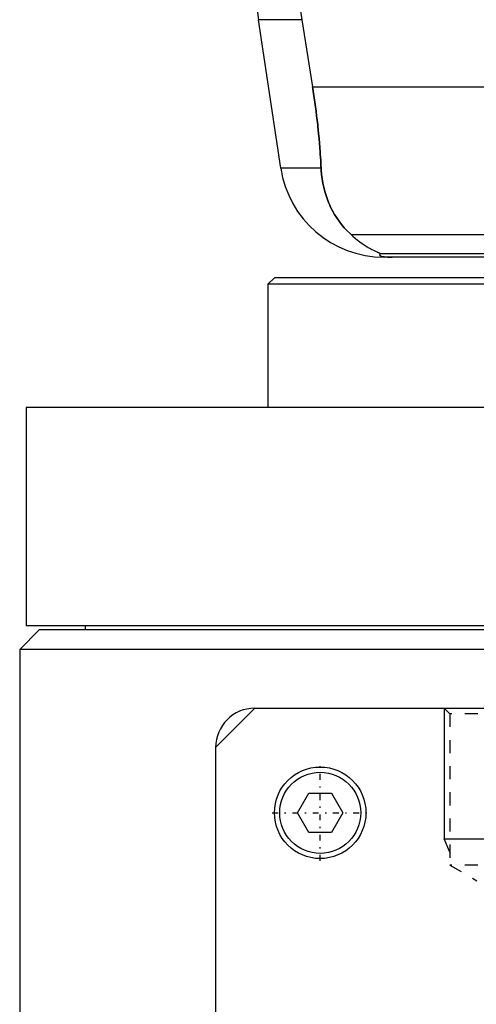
# Model space of a CAD drawing. Extents: x -90 to 90, y -319 to 984.
# Tile 2 of 10: x -80 to -45, y -57 to 18. Entities that reach past the tile are written whole.
import ezdxf

# ---------------------------------------------------------------- set-up
doc = ezdxf.new("R2010")
doc.units = 0
doc.linetypes.add('CENTER', pattern=[1.5, 0.45, -0.5, 0.05, -0.5])
doc.linetypes.add('DASHED', pattern=[2, 1, -1])
for name, color, linetype in [('AM_0', 7, 'CONTINUOUS'), ('AM_10', 7, 'CONTINUOUS'), ('AM_3', 7, 'DASHED'), ('AM_7', 7, 'CENTER')]:
    doc.layers.add(name, color=color, linetype=linetype)

msp = doc.modelspace()

# ---------------------------------------------------------------- linework, layer by layer
at = {"layer": 'AM_0', "color": 7, "linetype": 'CONTINUOUS'}
for p, q in [((-58.394, 18.159), (-61.724, 18.159)), ((-60.021, 6.813), (-61.724, 18.159)), ((-58.394, 18.159), (-57.58, 13.032)), ((-57.58, 13.032), (-41.538, 13.032)), ((-56.932, 6.813), (-60.021, 6.813)), ((54.6, 1.693), (-54.6, 1.693)), ((52.378, 0.254), (-52.378, 0.254)), ((52.11, 0), (-52.11, 0)), ((-60.5, -1.58), (-61, -2.08)), ((-61, -2.08), (-61, -11.5)), ((-21.935, -2.08), (-61, -2.08)), ((-21.435, -1.58), (-60.5, -1.58)), ((-79.5, -11.5), (-79.5, -28.2)), ((79.5, -11.5), (-79.5, -11.5)), ((-78.5, -28.5), (-80, -30)), ((79.5, -28.2), (-79.5, -28.2)), ((78.5, -28.5), (-78.5, -28.5)), ((-75, -28.2), (-75, -28.5)), ((-80, -30), (-80, -291.5)), ((80, -30), (-80, -30)), ((-65, -37.5), (-62, -34.5)), ((-62, -34.5), (62, -34.5)), ((-65, -37.5), (-65, -313.5)), ((-58.732, -42.5), (-57.866, -41)), ((-57.866, -41), (-56.134, -41)), ((-56.134, -41), (-55.268, -42.5)), ((-57.866, -44), (-58.732, -42.5)), ((-55.268, -42.5), (-56.134, -44)), ((-56.134, -44), (-57.866, -44))]:
    msp.add_line(p, q, dxfattribs=at)
for points in [[(-57.2, 41.616, 0), (-57.366, 40.978, 0), (-57.676, 39.685, 0), (-57.958, 38.376, 0), (-58.088, 37.717, 0), (-58.21, 37.055, 0), (-58.431, 35.726, 0), (-58.62, 34.395, 0), (-58.777, 33.067, 0), (-58.902, 31.746, 0), (-58.995, 30.438, 0), (-59.03, 29.791, 0), (-59.057, 29.149, 0), (-59.089, 27.883, 0), (-59.094, 26.642, 0), (-59.071, 25.384, 0), (-59.018, 24.102, 0), (-58.935, 22.799, 0), (-58.882, 22.142, 0), (-58.821, 21.482, 0), (-58.674, 20.156, 0), (-58.495, 18.825, 0), (-58.394, 18.159, 0)], [(-57.58, 13.032, 0), (-57.553, 12.861, 0), (-57.501, 12.52, 0), (-57.451, 12.18, 0), (-57.427, 12.01, 0), (-57.403, 11.84, 0), (-57.357, 11.498, 0), (-57.313, 11.155, 0), (-57.27, 10.81, 0), (-57.23, 10.464, 0), (-57.191, 10.117, 0), (-57.173, 9.943, 0), (-57.155, 9.769, 0), (-57.12, 9.42, 0), (-57.088, 9.071, 0), (-57.058, 8.723, 0), (-57.03, 8.374, 0), (-57.004, 8.026, 0), (-56.992, 7.852, 0), (-56.981, 7.678, 0), (-56.96, 7.331, 0), (-56.941, 6.985, 0), (-56.932, 6.813, 0)], [(-56.932, 6.813, 0), (-56.922, 6.646, 0), (-56.893, 6.315, 0), (-56.85, 5.988, 0), (-56.824, 5.825, 0), (-56.795, 5.664, 0), (-56.727, 5.345, 0), (-56.647, 5.031, 0), (-56.554, 4.722, 0), (-56.448, 4.418, 0), (-56.329, 4.121, 0), (-56.266, 3.975, 0), (-56.199, 3.83, 0), (-56.056, 3.547, 0), (-55.9, 3.271, 0), (-55.733, 3.003, 0), (-55.554, 2.744, 0), (-55.363, 2.494, 0), (-55.263, 2.372, 0), (-55.16, 2.253, 0), (-54.945, 2.021, 0), (-54.718, 1.8, 0), (-54.6, 1.693, 0)], [(-54.6, 1.693, 0), (-54.508, 1.609, 0), (-54.325, 1.451, 0), (-54.145, 1.305, 0), (-54.057, 1.237, 0), (-53.97, 1.172, 0), (-53.799, 1.049, 0), (-53.635, 0.938, 0), (-53.477, 0.838, 0), (-53.327, 0.748, 0), (-53.184, 0.667, 0), (-53.116, 0.63, 0), (-53.051, 0.595, 0), (-52.927, 0.531, 0), (-52.812, 0.475, 0), (-52.704, 0.424, 0), (-52.644, 0.396, 0), (-52.628, 0.389, 0), (-52.612, 0.382, 0), (-52.604, 0.378, 0), (-52.596, 0.374, 0), (-52.581, 0.367, 0), (-52.566, 0.361, 0), (-52.551, 0.354, 0), (-52.537, 0.347, 0), (-52.523, 0.341, 0), (-52.516, 0.338, 0), (-52.509, 0.335, 0), (-52.496, 0.329, 0), (-52.484, 0.323, 0), (-52.478, 0.32, 0), (-52.472, 0.317, 0), (-52.46, 0.312, 0), (-52.449, 0.307, 0), (-52.444, 0.304, 0), (-52.439, 0.302, 0), (-52.429, 0.297, 0), (-52.421, 0.292, 0), (-52.412, 0.288, 0), (-52.405, 0.284, 0), (-52.398, 0.28, 0), (-52.395, 0.278, 0), (-52.392, 0.276, 0), (-52.387, 0.272, 0), (-52.383, 0.269, 0), (-52.38, 0.266, 0), (-52.377, 0.263, 0), (-52.376, 0.261, 0), (-52.375, 0.26, 0), (-52.375, 0.259, 0), (-52.376, 0.257, 0), (-52.377, 0.255, 0), (-52.378, 0.254, 0)], [(-52.378, 0.254, 0), (-52.391, 0.247, 0), (-52.412, 0.231, 0), (-52.43, 0.216, 0), (-52.437, 0.209, 0), (-52.443, 0.201, 0), (-52.451, 0.186, 0), (-52.454, 0.171, 0), (-52.452, 0.157, 0), (-52.445, 0.142, 0), (-52.432, 0.128, 0), (-52.423, 0.121, 0), (-52.413, 0.113, 0), (-52.386, 0.099, 0), (-52.348, 0.084, 0), (-52.298, 0.069, 0), (-52.234, 0.053, 0), (-52.189, 0.045, 0), (-52.175, 0.043, 0), (-52.16, 0.04, 0), (-52.153, 0.039, 0), (-52.145, 0.038, 0), (-52.129, 0.036, 0), (-52.113, 0.033, 0), (-52.105, 0.032, 0), (-52.096, 0.031, 0), (-52.077, 0.029, 0), (-52.057, 0.026, 0), (-52.046, 0.025, 0), (-52.035, 0.024, 0), (-52.012, 0.022, 0), (-51.988, 0.019, 0), (-51.962, 0.017, 0), (-51.934, 0.015, 0), (-51.905, 0.013, 0), (-51.89, 0.012, 0), (-51.874, 0.011, 0), (-51.842, 0.009, 0), (-51.822, 0.008, 0), (-51.816, 0.007, 0), (-51.81, 0.007, 0), (-51.807, 0.007, 0), (-51.803, 0.007, 0), (-51.797, 0.007, 0), (-51.79, 0.006, 0), (-51.784, 0.006, 0), (-51.777, 0.006, 0), (-51.77, 0.005, 0), (-51.766, 0.005, 0), (-51.763, 0.005, 0), (-51.756, 0.005, 0), (-51.748, 0.004, 0), (-51.741, 0.004, 0), (-51.734, 0.004, 0), (-51.726, 0.004, 0), (-51.723, 0.004, 0), (-51.719, 0.003, 0), (-51.712, 0.003, 0), (-51.704, 0.003, 0), (-51.697, 0.003, 0), (-51.689, 0.003, 0), (-51.682, 0.002, 0), (-51.678, 0.002, 0), (-51.674, 0.002, 0), (-51.666, 0.002, 0), (-51.657, 0.002, 0), (-51.653, 0.002, 0), (-51.649, 0.002, 0), (-51.64, 0.001, 0), (-51.631, 0.001, 0), (-51.627, 0.001, 0), (-51.623, 0.001, 0), (-51.614, 0.001, 0), (-51.605, 0.001, 0), (-51.596, 0.001, 0), (-51.587, 0.001, 0), (-51.579, 0, 0), (-51.574, 0, 0), (-51.57, 0, 0), (-51.562, 0, 0), (-51.553, 0, 0), (-51.544, 0, 0), (-51.535, 0, 0), (-51.525, 0, 0), (-51.521, 0, 0), (-51.516, 0, 0), (-51.506, 0, 0), (-51.497, 0, 0), (-51.492, 0, 0)]]:
    msp.add_polyline3d(points, dxfattribs=at)
for radius in [3.5, 3.1]:
    msp.add_circle((-57, -42.5), radius, dxfattribs=at)
for centre, radius, start, end in [((-2.388, 27.062), 60, 165.96216, 188.53297), ((-52.11, 8), 8, 188.53297, 270), ((-62, -37.5), 3, 90, 180)]:
    msp.add_arc(centre, radius, start, end, dxfattribs=at)
at = {"layer": 'AM_10', "color": 7, "linetype": 'CONTINUOUS'}
for p, q in [((-47.5, -34.5), (-47.5, -44.5)), ((-47.067, -45.5), (-47.5, -44.5)), ((-47.5, -44.5), (-42.5, -44.5))]:
    msp.add_line(p, q, dxfattribs=at)
at = {"layer": 'AM_3', "color": 6, "linetype": 'DASHED'}
for p, q in [((-47.5, -34.5), (-47.067, -34.933)), ((-47.067, -34.933), (-47.067, -46.5)), ((-42.933, -34.933), (-47.067, -34.933)), ((-47.067, -46.5), (-45, -47.693)), ((-42.933, -46.5), (-47.067, -46.5))]:
    msp.add_line(p, q, dxfattribs=at)
for points in [[(-56.932, 6.813, 0), (-56.941, 6.985, 0), (-56.96, 7.331, 0), (-56.981, 7.678, 0), (-56.992, 7.852, 0), (-57.004, 8.026, 0), (-57.03, 8.374, 0), (-57.058, 8.723, 0), (-57.088, 9.071, 0), (-57.12, 9.42, 0), (-57.155, 9.769, 0), (-57.173, 9.943, 0), (-57.191, 10.117, 0), (-57.23, 10.464, 0), (-57.27, 10.81, 0), (-57.313, 11.155, 0), (-57.357, 11.498, 0), (-57.403, 11.84, 0), (-57.427, 12.01, 0), (-57.451, 12.18, 0), (-57.501, 12.52, 0), (-57.553, 12.861, 0), (-57.58, 13.032, 0)], [(-54.6, 1.693, 0), (-54.718, 1.8, 0), (-54.945, 2.021, 0), (-55.16, 2.253, 0), (-55.263, 2.372, 0), (-55.363, 2.494, 0), (-55.554, 2.744, 0), (-55.733, 3.004, 0), (-55.901, 3.271, 0), (-56.056, 3.547, 0), (-56.199, 3.831, 0), (-56.266, 3.975, 0), (-56.33, 4.121, 0), (-56.448, 4.419, 0), (-56.554, 4.722, 0), (-56.647, 5.031, 0), (-56.727, 5.345, 0), (-56.795, 5.664, 0), (-56.824, 5.825, 0), (-56.85, 5.988, 0), (-56.893, 6.315, 0), (-56.922, 6.646, 0), (-56.932, 6.813, 0)]]:
    msp.add_polyline3d(points, dxfattribs=at)
at = {"layer": 'AM_7', "color": 4, "linetype": 'CENTER'}
for p, q in [((-57, -46.175), (-57, -38.825)), ((-60.675, -42.5), (-53.325, -42.5))]:
    msp.add_line(p, q, dxfattribs=at)

doc.saveas('drawing.dxf')
